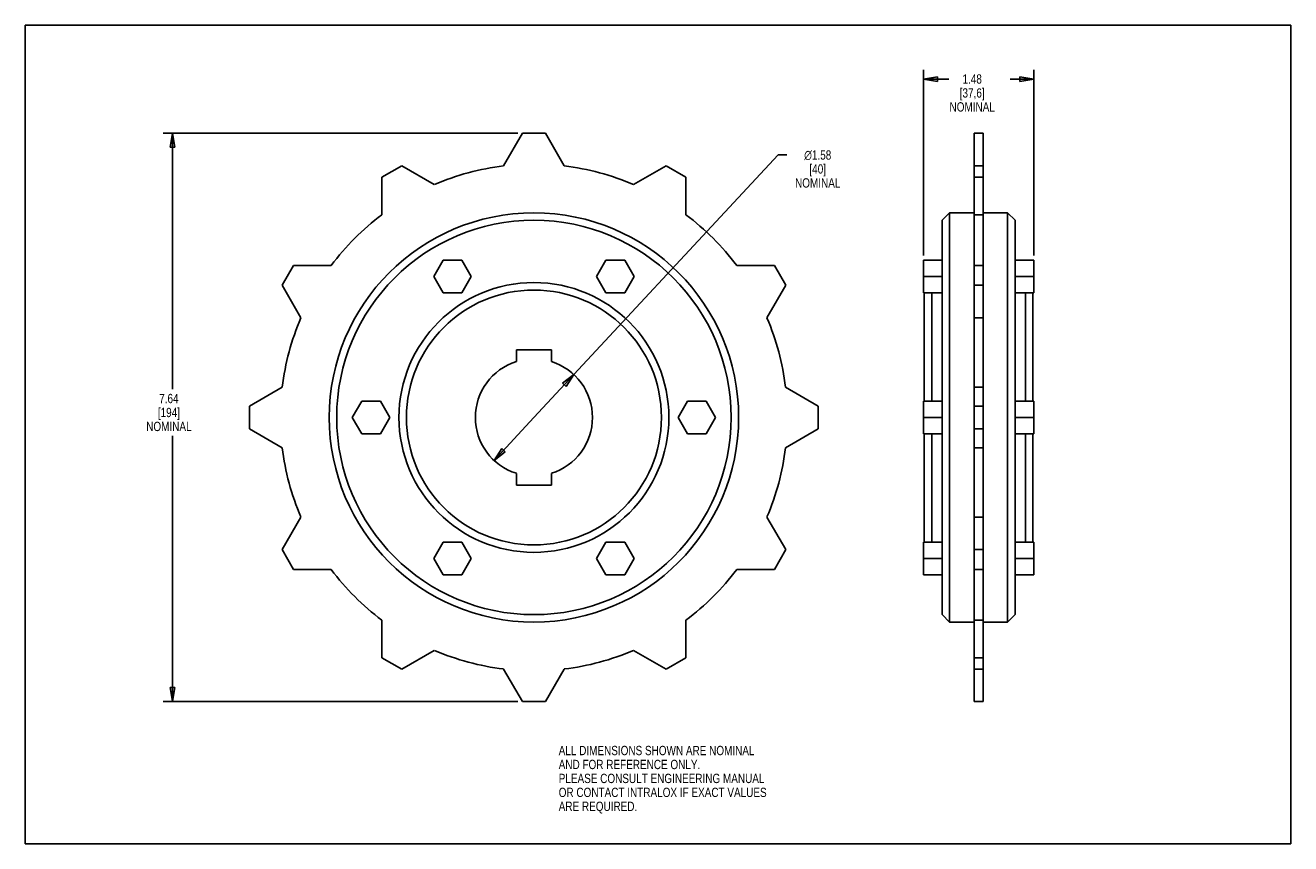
# Model space of a CAD drawing. Header units: inches. Extents: x 0 to 17, y 0 to 11.
import ezdxf

# ---------------------------------------------------------------- set-up
doc = ezdxf.new("R2010")
doc.units = ezdxf.units.IN
doc.header["$LTSCALE"] = 0.935
doc.header["$MEASUREMENT"] = 0
doc.layers.get('0').update_dxf_attribs({"linetype": 'CONTINUOUS'})
doc.layers.add('ALL_FEATURES', color=7, linetype='CONTINUOUS')
doc.styles.get("Standard").update_dxf_attribs({"font": 'txt', "width": 0.8})
doc.styles.add('TEXTSTYLE_1', font='gdt', dxfattribs={"width": 0.8})
doc.dimstyles.new('DIMSTYLE_1', dxfattribs={"dimtxt": 0.125, "dimasz": 0.1875, "dimexe": 0.18, "dimexo": 0.0625, "dimgap": 0.09, "dimtad": 0, "dimtih": 1, "dimtoh": 1, "dimzin": 4, "dimdsep": 46, "dimtxsty": 'STANDARD', "dimblk": 'CLOSED', "dimblk1": 'CLOSED', "dimblk2": 'CLOSED', "dimcen": 0.09, "dimadec": 0, "dimazin": 0, "dimtp": 0.01, "dimtm": 0.01, "dimtfac": 1, "dimtofl": 0, "dimtmove": 0, "dimatfit": 3, "dimldrblk": 'CLOSED', "dimfxl": 1, "dimtolj": 1, "dimtzin": 4, "dimarcsym": 0})
doc.dimstyles.new('DIMSTYLE_2', dxfattribs={"dimtxt": 0.125, "dimasz": 0.1875, "dimexe": 0.18, "dimexo": 0.0625, "dimgap": 0.09, "dimtad": 0, "dimtih": 1, "dimtoh": 1, "dimzin": 4, "dimdsep": 46, "dimtxsty": 'STANDARD', "dimblk": 'CLOSED', "dimblk1": 'CLOSED', "dimblk2": 'CLOSED', "dimcen": 0.09, "dimadec": 0, "dimazin": 0, "dimtp": 0.01, "dimtm": 0.01, "dimtfac": 1, "dimtofl": 0, "dimtmove": 0, "dimatfit": 3, "dimldrblk": 'CLOSED', "dimfxl": 1, "dimtolj": 1, "dimtzin": 4, "dimarcsym": 0})

# ---------------------------------------------------------------- blocks, each defined once
blk = doc.blocks.new('_CLOSED')
at = {"color": 0, "linetype": 'BYBLOCK'}
for p, q in [((0, 0), (-1, 0.167)), ((-1, 0.167), (-1, -0.167)), ((-1, -0.167), (0, 0)), ((-1, 0), (0, 0))]:
    blk.add_line(p, q, dxfattribs=at)
blk = doc.blocks.new('*D0')
at = {"color": 3, "linetype": 'CONTINUOUS'}
for p, q in [((6.833, 5.729), (10.113, 9.257)), ((10.113, 9.257), (10.233, 9.257)), ((7.369, 6.306), (6.833, 5.729)), ((6.297, 5.152), (6.833, 5.729))]:
    blk.add_line(p, q, dxfattribs=at)
at = {"color": 3, "linetype": 'CONTINUOUS', "xscale": 0.1875, "yscale": 0.1875, "zscale": 0.1875}
for p, rotation in [((7.369, 6.306), 47.0897517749), ((6.297, 5.152), 227.0897517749)]:
    blk.add_blockref('_CLOSED', p, dxfattribs=dict(at, rotation=rotation))
at = {"color": 3, "linetype": 'CONTINUOUS', "insert": (10.646, 9.319), "char_height": 0.125, "width": 0.7, "attachment_point": 2, "line_spacing_factor": 0.9, "style": 'TEXTSTYLE_1'}
blk.add_mtext('{\\Fgdt;n}\\Ftxt;1.58\\P[40]\\PNOMINAL', dxfattribs=at)
blk = doc.blocks.new('*D1')
at = {"color": 3, "linetype": 'CONTINUOUS'}
for p, q in [((6.616, 9.548), (1.854, 9.548)), ((1.979, 9.548), (1.979, 6.109)), ((1.979, 1.91), (1.979, 5.484)), ((6.616, 1.91), (1.854, 1.91))]:
    blk.add_line(p, q, dxfattribs=at)
at = {"color": 3, "linetype": 'CONTINUOUS', "xscale": 0.1875, "yscale": 0.1875, "zscale": 0.1875}
for p, rotation in [((1.979, 9.548), 90), ((1.979, 1.91), 270)]:
    blk.add_blockref('_CLOSED', p, dxfattribs=dict(at, rotation=rotation))
at = {"color": 3, "linetype": 'CONTINUOUS', "insert": (1.929, 6.046), "char_height": 0.125, "width": 0.7, "attachment_point": 2, "line_spacing_factor": 0.9}
blk.add_mtext('7.64\\P[194]\\PNOMINAL', dxfattribs=at)
blk = doc.blocks.new('*D2')
at = {"color": 3, "linetype": 'CONTINUOUS'}
for p, q in [((12.067, 7.905), (12.067, 10.403)), ((13.547, 7.905), (13.547, 10.403)), ((12.067, 10.278), (12.408, 10.278)), ((13.547, 10.278), (13.233, 10.278))]:
    blk.add_line(p, q, dxfattribs=at)
at = {"color": 3, "linetype": 'CONTINUOUS', "xscale": 0.1875, "yscale": 0.1875, "zscale": 0.1875, "rotation": 180}
blk.add_blockref('_CLOSED', (12.067, 10.278), dxfattribs=at)
at = {"color": 3, "linetype": 'CONTINUOUS', "xscale": 0.1875, "yscale": 0.1875, "zscale": 0.1875}
blk.add_blockref('_CLOSED', (13.547, 10.278), dxfattribs=at)
at = {"color": 3, "linetype": 'CONTINUOUS', "insert": (12.721, 10.341), "char_height": 0.125, "width": 0.7, "attachment_point": 2, "line_spacing_factor": 0.9}
blk.add_mtext('1.48\\P[37,6]\\PNOMINAL', dxfattribs=at)

msp = doc.modelspace()

# ---------------------------------------------------------------- linework, layer by layer
at = {"color": 7, "linetype": 'CONTINUOUS'}
for p, q in [((0, 0), (0, 11)), ((0, 11), (17, 11)), ((17, 0), (17, 11)), ((6.679, 9.548), (6.426, 9.11)), ((6.987, 9.548), (6.679, 9.548)), ((7.24, 9.11), (6.987, 9.548)), ((12.747, 1.91), (12.747, 9.548)), ((12.867, 9.548), (12.747, 9.548)), ((12.867, 1.91), (12.867, 9.548)), ((5.057, 9.113), (4.79, 8.959)), ((5.495, 8.86), (5.057, 9.113)), ((8.609, 9.113), (8.171, 8.86)), ((8.876, 8.959), (8.609, 9.113)), ((12.867, 9.113), (12.747, 9.113)), ((4.79, 8.959), (4.79, 8.453)), ((8.876, 8.453), (8.876, 8.959)), ((12.867, 8.959), (12.747, 8.959)), ((12.417, 8.479), (12.317, 8.379)), ((12.317, 3.079), (12.317, 8.379)), ((12.417, 2.979), (12.417, 8.479)), ((12.867, 8.453), (12.747, 8.453)), ((13.197, 8.479), (13.197, 2.979)), ((13.197, 8.479), (13.297, 8.379)), ((13.297, 8.379), (13.297, 3.079)), ((5.613, 7.842), (5.487, 7.624)), ((5.865, 7.842), (5.613, 7.842)), ((5.991, 7.624), (5.865, 7.842)), ((7.801, 7.842), (7.675, 7.624)), ((8.053, 7.842), (7.801, 7.842)), ((8.179, 7.624), (8.053, 7.842)), ((12.067, 7.405), (12.067, 7.842)), ((13.547, 7.405), (13.547, 7.842)), ((3.603, 7.772), (3.449, 7.505)), ((4.109, 7.772), (3.603, 7.772)), ((10.063, 7.772), (9.557, 7.772)), ((10.217, 7.505), (10.063, 7.772)), ((12.867, 7.772), (12.747, 7.772)), ((3.449, 7.505), (3.702, 7.067)), ((5.487, 7.624), (5.613, 7.405)), ((5.865, 7.405), (5.991, 7.624)), ((7.675, 7.624), (7.801, 7.405)), ((8.053, 7.405), (8.179, 7.624)), ((9.964, 7.067), (10.217, 7.505)), ((12.867, 7.505), (12.747, 7.505)), ((5.613, 7.405), (5.865, 7.405)), ((7.801, 7.405), (8.053, 7.405)), ((12.077, 5.947), (12.077, 7.405)), ((12.177, 5.947), (12.177, 7.405)), ((13.437, 7.405), (13.437, 5.947)), ((13.537, 7.405), (13.537, 5.947)), ((12.867, 7.067), (12.747, 7.067)), ((6.597, 6.637), (6.597, 6.48)), ((7.069, 6.637), (6.597, 6.637)), ((7.069, 6.48), (7.069, 6.637)), ((3.452, 6.136), (3.014, 5.883)), ((10.652, 5.883), (10.214, 6.136)), ((12.867, 6.136), (12.747, 6.136)), ((3.014, 5.883), (3.014, 5.575)), ((4.519, 5.947), (4.393, 5.729)), ((4.771, 5.947), (4.519, 5.947)), ((4.897, 5.729), (4.771, 5.947)), ((8.895, 5.947), (8.769, 5.729)), ((9.147, 5.947), (8.895, 5.947)), ((9.273, 5.729), (9.147, 5.947)), ((10.652, 5.575), (10.652, 5.883)), ((12.067, 5.51), (12.067, 5.947)), ((12.867, 5.883), (12.747, 5.883)), ((13.547, 5.51), (13.547, 5.947)), ((4.393, 5.729), (4.519, 5.51)), ((4.771, 5.51), (4.897, 5.729)), ((8.769, 5.729), (8.895, 5.51)), ((9.147, 5.51), (9.273, 5.729)), ((3.014, 5.575), (3.452, 5.322)), ((4.519, 5.51), (4.771, 5.51)), ((8.895, 5.51), (9.147, 5.51)), ((10.214, 5.322), (10.652, 5.575)), ((12.077, 4.053), (12.077, 5.51)), ((12.177, 4.053), (12.177, 5.51)), ((12.867, 5.575), (12.747, 5.575)), ((13.437, 5.51), (13.437, 4.053)), ((13.537, 5.51), (13.537, 4.053)), ((12.867, 5.322), (12.747, 5.322)), ((6.597, 4.978), (6.597, 4.821)), ((7.069, 4.821), (7.069, 4.978)), ((6.597, 4.821), (7.069, 4.821)), ((3.702, 4.391), (3.449, 3.953)), ((10.217, 3.953), (9.964, 4.391)), ((12.867, 4.391), (12.747, 4.391)), ((3.449, 3.953), (3.603, 3.686)), ((5.613, 4.053), (5.487, 3.834)), ((5.865, 4.053), (5.613, 4.053)), ((5.991, 3.834), (5.865, 4.053)), ((7.801, 4.053), (7.675, 3.834)), ((8.053, 4.053), (7.801, 4.053)), ((8.179, 3.834), (8.053, 4.053)), ((10.063, 3.686), (10.217, 3.953)), ((12.067, 3.616), (12.067, 4.053)), ((12.867, 3.953), (12.747, 3.953)), ((13.547, 3.616), (13.547, 4.053)), ((5.487, 3.834), (5.613, 3.616)), ((5.865, 3.616), (5.991, 3.834)), ((7.675, 3.834), (7.801, 3.616)), ((8.053, 3.616), (8.179, 3.834)), ((3.603, 3.686), (4.109, 3.686)), ((5.613, 3.616), (5.865, 3.616)), ((7.801, 3.616), (8.053, 3.616)), ((9.557, 3.686), (10.063, 3.686)), ((12.867, 3.686), (12.747, 3.686)), ((12.417, 2.979), (12.317, 3.079)), ((13.197, 2.979), (13.297, 3.079)), ((4.79, 3.005), (4.79, 2.499)), ((8.876, 2.499), (8.876, 3.005)), ((12.867, 3.005), (12.747, 3.005)), ((5.057, 2.345), (5.495, 2.598)), ((8.171, 2.598), (8.609, 2.345)), ((4.79, 2.499), (5.057, 2.345)), ((8.609, 2.345), (8.876, 2.499)), ((12.867, 2.499), (12.747, 2.499)), ((6.426, 2.348), (6.679, 1.91)), ((6.987, 1.91), (7.24, 2.348)), ((12.867, 2.345), (12.747, 2.345)), ((6.679, 1.91), (6.987, 1.91)), ((12.867, 1.91), (12.747, 1.91)), ((0, 0), (17, 0))]:
    msp.add_line(p, q, dxfattribs=at)
for radius in [2.75, 2.65, 1.813, 1.713]:
    msp.add_circle((6.833, 5.729), radius, dxfattribs=at)
for radius, start, end in [(3.405, 96.867, 113.133), (3.405, 66.867, 83.133), (3.405, 126.867, 143.133), (3.405, 36.867, 53.133), (3.405, 156.867, 173.133), (3.405, 6.867, 23.133), (0.787, 107.4385, 252.5615), (0.787, 287.4385, 72.5615), (3.405, 186.867, 203.133), (3.405, 336.867, 353.133), (3.405, 216.867, 233.133), (3.405, 306.867, 323.133), (3.405, 246.867, 263.133), (3.405, 276.867, 293.133)]:
    msp.add_arc((6.833, 5.729), radius, start, end, dxfattribs=at)
at = {"layer": 'ALL_FEATURES', "color": 7, "linetype": 'CONTINUOUS'}
for p, q in [((12.747, 8.479), (12.417, 8.479)), ((12.867, 8.479), (13.197, 8.479)), ((12.317, 7.842), (12.067, 7.842)), ((13.547, 7.842), (13.297, 7.842)), ((12.317, 7.624), (12.067, 7.624)), ((13.547, 7.624), (13.297, 7.624)), ((12.317, 7.405), (12.067, 7.405)), ((13.547, 7.405), (13.297, 7.405)), ((12.317, 5.947), (12.067, 5.947)), ((13.547, 5.947), (13.297, 5.947)), ((12.317, 5.729), (12.067, 5.729)), ((13.547, 5.729), (13.297, 5.729)), ((12.317, 5.51), (12.067, 5.51)), ((13.547, 5.51), (13.297, 5.51)), ((12.317, 4.053), (12.067, 4.053)), ((13.547, 4.053), (13.297, 4.053)), ((12.317, 3.834), (12.067, 3.834)), ((13.547, 3.834), (13.297, 3.834)), ((12.317, 3.616), (12.067, 3.616)), ((13.547, 3.616), (13.297, 3.616)), ((12.747, 2.979), (12.417, 2.979)), ((12.867, 2.979), (13.197, 2.979))]:
    msp.add_line(p, q, dxfattribs=at)

# ---------------------------------------------------------------- texts
at = {"color": 3, "linetype": 'CONTINUOUS', "insert": (7.166, 1.315), "char_height": 0.125, "width": 3.5, "attachment_point": 1, "line_spacing_factor": 0.9}
msp.add_mtext('ALL DIMENSIONS SHOWN ARE NOMINAL\\PAND FOR REFERENCE ONLY.\\PPLEASE CONSULT ENGINEERING MANUAL\\POR CONTACT INTRALOX IF EXACT VALUES\\PARE REQUIRED. ', dxfattribs=at)

# ---------------------------------------------------------------- dimensions: what is measured, and where the dimension line sits
at = {"color": 3, "linetype": 'CONTINUOUS'}
dim = msp.add_linear_dim(base=(13.547, 10.278), p1=(12.067, 7.905), p2=(13.547, 7.905), text='<>\\PNOMINAL', dimstyle='DIMSTYLE_2', dxfattribs=at)
dim.commit()
dim.dimension.update_dxf_attribs({"geometry": '*D2', "text_midpoint": (12.596, 10.091), "dimtype": 160})
dim = msp.add_linear_dim(base=(1.979, 1.91), p1=(6.616, 9.548), p2=(6.616, 1.91), angle=270, text='<>\\PNOMINAL', dimstyle='DIMSTYLE_2', dxfattribs=at)
dim.commit()
dim.dimension.update_dxf_attribs({"geometry": '*D1', "text_midpoint": (1.729, 5.796), "dimtype": 160})
dim = msp.add_diameter_dim_2p(p1=(7.36908, 6.30568), p2=(6.29674, 5.15212), text='<>\\PNOMINAL', dimstyle='DIMSTYLE_1', dxfattribs=at)
dim.commit()
dim.dimension.update_dxf_attribs({"geometry": '*D0', "text_midpoint": (10.41252, 9.06941), "dimtype": 163})

doc.saveas('drawing.dxf')
